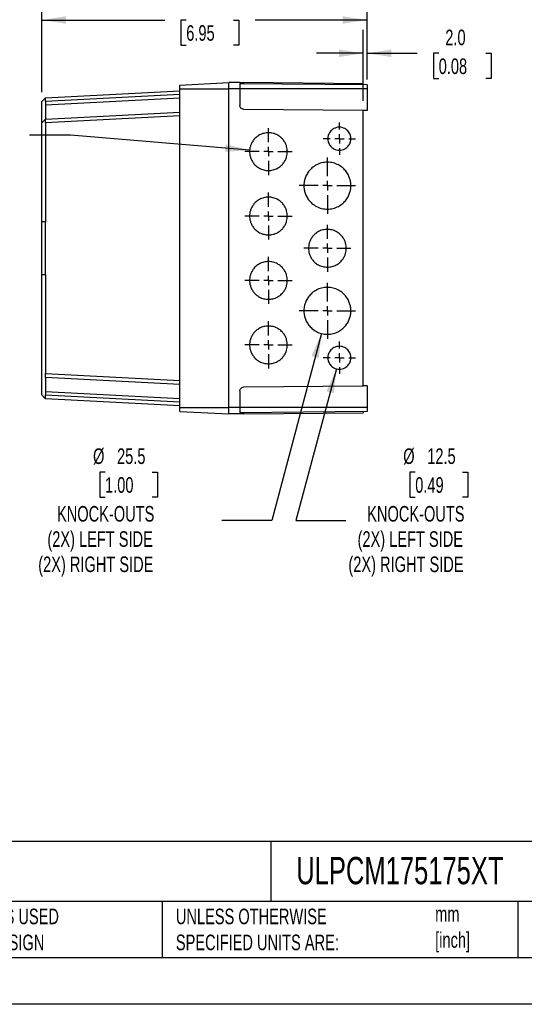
# Model space of a CAD drawing. Header units: millimetres. Extents: x 0 to 1118, y 0 to 864.
# Tile 4 of 11: x 487 to 761, y 0 to 535. Entities that reach past the tile are written whole.
import ezdxf

# ---------------------------------------------------------------- set-up
doc = ezdxf.new("R2010")
doc.units = ezdxf.units.MM
doc.header["$LTSCALE"] = 4
doc.linetypes.add('CENTERX2', pattern=[20.32, 12.7, -2.54, 2.54, -2.54])
doc.layers.add('CENTER', color=40, linetype='CENTERX2')
doc.layers.add('DIMENSIONS', color=140, linetype='Continuous', lineweight=25)
doc.layers.add('TEXT', color=140, linetype='Continuous', lineweight=25)
doc.styles.add('SLDTEXTSTYLE0', font='TXT', dxfattribs={"width": 0.7})
doc.dimstyles.new('SLDDIMSTYLE0', dxfattribs={"dimtxt": 8.632031, "dimasz": 13.208, "dimexe": 0, "dimexo": 0.0625, "dimgap": 2.158008, "dimtad": 0, "dimtih": 1, "dimtoh": 1, "dimdec": 1, "dimrnd": 1e-09, "dimzin": 12, "dimdsep": 46, "dimtxsty": 'SLDTEXTSTYLE0', "dimsah": 1, "dimcen": 0.09, "dimadec": 0, "dimazin": 3, "dimtfac": 1, "dimtdec": 1, "dimtofl": 0, "dimtmove": 0, "dimatfit": 3, "dimfxl": 0, "dimfrac": 2, "dimtolj": 1, "dimtzin": 12, "dimarcsym": 0})
doc.dimstyles.new('SLDDIMSTYLE1', dxfattribs={"dimtxt": 8.632031, "dimasz": 13.208, "dimexe": 0, "dimexo": 0.0625, "dimgap": 2.158008, "dimtad": 0, "dimtih": 1, "dimtoh": 1, "dimdec": 1, "dimrnd": 1e-09, "dimzin": 4, "dimdsep": 46, "dimtxsty": 'SLDTEXTSTYLE0', "dimsah": 1, "dimcen": 0.09, "dimadec": 0, "dimazin": 1, "dimtfac": 1, "dimtdec": 1, "dimtmove": 0, "dimatfit": 0, "dimfxl": 0, "dimfrac": 2, "dimtolj": 1, "dimtzin": 12, "dimarcsym": 0})
doc.dimstyles.new('SLDDIMSTYLE2', dxfattribs={"dimtxt": 8.632031, "dimasz": 13.208, "dimexe": 0, "dimexo": 0.0625, "dimgap": 2.158008, "dimtad": 0, "dimtih": 1, "dimtoh": 1, "dimdec": 1, "dimrnd": 1e-09, "dimzin": 12, "dimdsep": 46, "dimtxsty": 'SLDTEXTSTYLE0', "dimsah": 1, "dimcen": 0, "dimadec": 0, "dimazin": 3, "dimtfac": 1, "dimtdec": 1, "dimtofl": 0, "dimtmove": 0, "dimatfit": 3, "dimfxl": 0, "dimfrac": 2, "dimtolj": 1, "dimtzin": 12, "dimarcsym": 0})

# ---------------------------------------------------------------- blocks, each defined once
blk = doc.blocks.new('_D_4')
at = {"layer": 'DIMENSIONS'}
for p, q in [((498.66, 495.56), (498.66, 547.52)), ((675.26, 502.44), (675.26, 547.52)), ((498.66, 534.82), (565.42, 534.82)), ((577.11, 534.82), (574.21, 534.82)), ((574.21, 534.82), (574.21, 521.1)), ((602.76, 534.82), (605.66, 534.82)), ((605.66, 534.82), (605.66, 521.1)), ((675.26, 534.82), (614.46, 534.82)), ((574.21, 521.1), (577.11, 521.1)), ((605.66, 521.1), (602.76, 521.1))]:
    blk.add_line(p, q, dxfattribs=at)
for points in [[(498.66, 534.82), (511.86, 532.79), (511.86, 536.85)], [(675.26, 534.82), (662.05, 536.85), (662.05, 532.79)]]:
    blk.add_solid(points, dxfattribs=at)
at = {"layer": 'DIMENSIONS', "char_height": 8.467, "attachment_point": 1, "style": 'SLDTEXTSTYLE0'}
for s, insert in [('176.6', (573.52, 547.67)), ('6.95', (577.11, 532.01))]:
    blk.add_mtext(s, dxfattribs=dict(at, insert=insert))
blk = doc.blocks.new('_D_5')
at = {"layer": 'DIMENSIONS'}
for p, q in [((673.26, 490.85), (673.26, 529.43)), ((675.26, 502.44), (675.26, 529.43)), ((673.26, 516.73), (647.86, 516.73)), ((675.26, 516.73), (702.48, 516.73)), ((714.18, 516.73), (711.28, 516.73)), ((711.28, 516.73), (711.28, 503.01)), ((739.83, 516.73), (742.73, 516.73)), ((742.73, 516.73), (742.73, 503.01)), ((711.28, 503.01), (714.18, 503.01)), ((742.73, 503.01), (739.83, 503.01))]:
    blk.add_line(p, q, dxfattribs=at)
for points in [[(673.26, 516.73), (660.05, 518.76), (660.05, 514.7)], [(675.26, 516.73), (688.46, 514.7), (688.46, 518.76)]]:
    blk.add_solid(points, dxfattribs=at)
at = {"layer": 'DIMENSIONS', "char_height": 8.467, "attachment_point": 1, "style": 'SLDTEXTSTYLE0'}
for s, insert in [('2.0', (717.77, 529.58)), ('0.08', (714.18, 513.93))]:
    blk.add_mtext(s, dxfattribs=dict(at, insert=insert))
blk = doc.blocks.new('_D_6')
at = {"layer": 'DIMENSIONS'}
for p, q in [((658.64, 345.27), (636.58, 262.96)), ((701.45, 289.22), (698.55, 289.22)), ((698.55, 289.22), (698.55, 275.5)), ((727.1, 289.22), (730, 289.22)), ((730, 289.22), (730, 275.5)), ((698.55, 275.5), (701.45, 275.5)), ((730, 275.5), (727.1, 275.5)), ((636.58, 262.96), (663.78, 262.96))]:
    blk.add_line(p, q, dxfattribs=at)
blk.add_solid([(658.64, 345.27), (653.26, 333.04), (657.18, 331.99)], dxfattribs=at)
at = {"layer": 'DIMENSIONS', "attachment_point": 1, "style": 'SLDTEXTSTYLE0'}
for s, insert, char_height in [('%%c', (694.93, 302.06), 8.467), ('12.5', (707.96, 302.06), 8.467), ('0.49', (701.45, 286.41), 8.467), ('KNOCK-OUTS', (675.36, 270.76), 8.467), ('(2X) LEFT SIDE', (670.13, 257.04), 8.4667), ('(2X) RIGHT SIDE', (665.16, 243.32), 8.4667)]:
    blk.add_mtext(s, dxfattribs=dict(at, insert=insert, char_height=char_height))
blk = doc.blocks.new('_D_7')
at = {"layer": 'DIMENSIONS'}
for p, q in [((650.49, 364.48), (623.55, 262.96)), ((533.04, 289.22), (530.14, 289.22)), ((530.14, 289.22), (530.14, 275.5)), ((558.69, 289.22), (561.59, 289.22)), ((561.59, 289.22), (561.59, 275.5)), ((530.14, 275.5), (533.04, 275.5)), ((561.59, 275.5), (558.69, 275.5)), ((623.55, 262.96), (596.36, 262.96))]:
    blk.add_line(p, q, dxfattribs=at)
blk.add_solid([(650.49, 364.48), (645.13, 352.24), (649.06, 351.19)], dxfattribs=at)
at = {"layer": 'DIMENSIONS', "attachment_point": 1, "style": 'SLDTEXTSTYLE0'}
for s, insert, char_height in [('%%c', (526.52, 302.06), 8.467), ('25.5', (539.55, 302.06), 8.467), ('1.00', (533.04, 286.41), 8.467), ('KNOCK-OUTS', (506.95, 270.76), 8.467), ('(2X) LEFT SIDE', (501.72, 257.04), 8.4667), ('(2X) RIGHT SIDE', (496.75, 243.32), 8.4667)]:
    blk.add_mtext(s, dxfattribs=dict(at, insert=insert, char_height=char_height))
blk = doc.blocks.new('_D_8')
at = {"layer": 'DIMENSIONS'}
for p, q in [((423.8, 498.43), (420.9, 498.43)), ((420.9, 498.43), (420.9, 484.71)), ((449.45, 498.43), (452.34, 498.43)), ((452.34, 498.43), (452.34, 484.71)), ((420.9, 484.71), (423.8, 484.71)), ((452.34, 484.71), (449.45, 484.71)), ((514.31, 472.18), (492.09, 472.18)), ((611.54, 464.15), (514.31, 472.18))]:
    blk.add_line(p, q, dxfattribs=at)
blk.add_solid([(611.54, 464.15), (598.54, 467.26), (598.21, 463.21)], dxfattribs=at)
at = {"layer": 'DIMENSIONS', "attachment_point": 1, "style": 'SLDTEXTSTYLE0'}
for s, insert, char_height in [('%%c', (417.28, 511.28), 8.467), ('20.5', (430.31, 511.28), 8.467), ('0.81', (423.8, 495.63), 8.467), ('KNOCK-OUTS', (397.71, 479.98), 8.467), ('(5X) RIGHT SIDE', (387.51, 466.26), 8.4667), ('(5X) LEFT SIDE', (392.48, 452.54), 8.4667)]:
    blk.add_mtext(s, dxfattribs=dict(at, insert=insert, char_height=char_height))
blk = doc.blocks.new('SW_CENTERMARKSYMBOL_4')
at = {"layer": 'CENTER', "color": 0}
for p, q in [((0, 5.08), (0, 12.79)), ((-5.08, 0), (-12.79, 0)), ((0, 0), (-2.54, 0)), ((0, 0), (0, 2.54)), ((0, 0), (0, -2.54)), ((0, 0), (2.54, 0)), ((5.08, 0), (12.79, 0)), ((0, -5.08), (0, -12.79))]:
    blk.add_line(p, q, dxfattribs=at)
blk = doc.blocks.new('SW_CENTERMARKSYMBOL_5')
at = {"layer": 'CENTER', "color": 0}
for p, q in [((0, 5.08), (0, 12.79)), ((-5.08, 0), (-12.79, 0)), ((0, 0), (-2.54, 0)), ((0, 0), (0, 2.54)), ((0, 0), (0, -2.54)), ((0, 0), (2.54, 0)), ((5.08, 0), (12.79, 0)), ((0, -5.08), (0, -12.79))]:
    blk.add_line(p, q, dxfattribs=at)
blk = doc.blocks.new('SW_CENTERMARKSYMBOL_6')
at = {"layer": 'CENTER', "color": 0}
for p, q in [((0, 5.08), (0, 12.79)), ((-5.08, 0), (-12.79, 0)), ((0, 0), (-2.54, 0)), ((0, 0), (0, 2.54)), ((0, 0), (0, -2.54)), ((0, 0), (2.54, 0)), ((5.08, 0), (12.79, 0)), ((0, -5.08), (0, -12.79))]:
    blk.add_line(p, q, dxfattribs=at)
blk = doc.blocks.new('SW_CENTERMARKSYMBOL_7')
at = {"layer": 'CENTER', "color": 0}
for p, q in [((0, 5.08), (0, 12.79)), ((-5.08, 0), (-12.79, 0)), ((0, 0), (-2.54, 0)), ((0, 0), (0, 2.54)), ((0, 0), (0, -2.54)), ((0, 0), (2.54, 0)), ((5.08, 0), (12.79, 0)), ((0, -5.08), (0, -12.79))]:
    blk.add_line(p, q, dxfattribs=at)
blk = doc.blocks.new('SW_CENTERMARKSYMBOL_8')
at = {"layer": 'CENTER', "color": 0}
for p, q in [((0, 5.08), (0, 8.79)), ((-5.08, 0), (-8.79, 0)), ((0, 0), (-2.54, 0)), ((0, 0), (0, 2.54)), ((0, 0), (0, -2.54)), ((0, 0), (2.54, 0)), ((5.08, 0), (8.79, 0)), ((0, -5.08), (0, -8.79))]:
    blk.add_line(p, q, dxfattribs=at)
blk = doc.blocks.new('SW_CENTERMARKSYMBOL_9')
at = {"layer": 'CENTER', "color": 0}
for p, q in [((0, 5.08), (0, 15.29)), ((-5.08, 0), (-15.29, 0)), ((0, 0), (-2.54, 0)), ((0, 0), (0, 2.54)), ((0, 0), (0, -2.54)), ((0, 0), (2.54, 0)), ((5.08, 0), (15.29, 0)), ((0, -5.08), (0, -15.29))]:
    blk.add_line(p, q, dxfattribs=at)
blk = doc.blocks.new('SW_CENTERMARKSYMBOL_10')
at = {"layer": 'CENTER', "color": 0}
for p, q in [((0, 5.08), (0, 8.79)), ((-5.08, 0), (-8.79, 0)), ((0, 0), (-2.54, 0)), ((0, 0), (0, 2.54)), ((0, 0), (0, -2.54)), ((0, 0), (2.54, 0)), ((5.08, 0), (8.79, 0)), ((0, -5.08), (0, -8.79))]:
    blk.add_line(p, q, dxfattribs=at)
blk = doc.blocks.new('SW_CENTERMARKSYMBOL_11')
at = {"layer": 'CENTER', "color": 0}
for p, q in [((0, 5.08), (0, 15.29)), ((-5.08, 0), (-15.29, 0)), ((0, 0), (-2.54, 0)), ((0, 0), (0, 2.54)), ((0, 0), (0, -2.54)), ((0, 0), (2.54, 0)), ((5.08, 0), (15.29, 0)), ((0, -5.08), (0, -15.29))]:
    blk.add_line(p, q, dxfattribs=at)
blk = doc.blocks.new('SW_CENTERMARKSYMBOL_12')
at = {"layer": 'CENTER', "color": 0}
for p, q in [((0, 5.08), (0, 12.79)), ((-5.08, 0), (-12.79, 0)), ((0, 0), (-2.54, 0)), ((0, 0), (0, 2.54)), ((0, 0), (0, -2.54)), ((0, 0), (2.54, 0)), ((5.08, 0), (12.79, 0)), ((0, -5.08), (0, -12.79))]:
    blk.add_line(p, q, dxfattribs=at)

msp = doc.modelspace()

# ---------------------------------------------------------------- linework, layer by layer
for p, q in [((573.66, 499.46), (600.26, 500.86)), ((573.66, 497.36), (573.66, 499.46)), ((600.26, 497.36), (600.26, 500.86)), ((606.26, 500.8), (600.26, 500.86)), ((606.26, 500.8), (606.26, 497.36)), ((675.26, 499.55), (606.26, 500.16)), ((608.24, 500.79), (608.24, 500.14)), ((673.26, 500.22), (608.24, 500.79)), ((673.26, 499.57), (673.26, 500.22)), ((675.26, 499.55), (675.26, 497.36)), ((500.67, 492.6), (498.66, 490.48)), ((500.66, 492.58), (573.66, 496.41)), ((573.66, 494.31), (500.66, 490.48)), ((500.66, 488.77), (573.66, 492.6)), ((573.66, 324.26), (573.66, 497.36)), ((573.66, 497.36), (600.26, 497.36)), ((600.26, 324.26), (600.26, 497.36)), ((606.26, 497.36), (600.26, 497.36)), ((606.26, 497.36), (606.26, 488.34)), ((675.26, 497.36), (606.26, 497.36)), ((675.26, 497.36), (675.26, 485.59)), ((500.66, 490.48), (500.66, 488.77)), ((500.66, 480.98), (573.66, 484.81)), ((573.66, 482.71), (500.66, 478.88)), ((608.24, 486.34), (673.26, 485.77)), ((673.26, 335.84), (673.26, 485.77)), ((675.26, 485.59), (673.26, 485.57)), ((500.65, 480.98), (498.66, 478.88)), ((500.66, 478.88), (500.66, 425.15)), ((500.66, 425.15), (498.66, 425.15)), ((498.66, 396.46), (498.66, 425.15)), ((500.66, 396.46), (500.66, 425.15)), ((498.66, 396.46), (500.66, 396.46)), ((500.66, 396.46), (500.66, 342.73)), ((500.66, 342.73), (573.66, 338.9)), ((498.66, 331.23), (498.66, 340.74)), ((573.66, 336.81), (500.66, 340.63)), ((573.66, 329.02), (500.66, 332.84)), ((500.66, 332.84), (500.66, 331.13)), ((606.26, 333.27), (606.26, 324.26)), ((673.26, 335.84), (608.24, 335.27)), ((675.26, 336.02), (673.26, 336.04)), ((675.26, 336.02), (675.26, 324.26)), ((500.66, 331.13), (573.66, 327.3)), ((573.66, 325.21), (500.66, 329.03)), ((573.66, 324.26), (600.26, 324.26)), ((573.66, 322.15), (573.66, 324.26)), ((573.66, 322.15), (600.26, 320.76)), ((606.26, 324.26), (600.26, 324.26)), ((600.26, 320.76), (600.26, 324.26)), ((606.26, 324.26), (606.26, 320.81)), ((675.26, 324.26), (606.26, 324.26)), ((675.26, 322.06), (606.26, 321.46)), ((608.24, 321.47), (608.24, 320.83)), ((608.24, 320.83), (673.26, 321.39)), ((673.26, 322.04), (673.26, 321.39)), ((675.26, 324.26), (675.26, 322.06)), ((606.26, 320.81), (600.26, 320.76))]:
    msp.add_line(p, q)
at = {"color": 7, "linetype": 'Continuous'}
msp.add_line((1117.61, 0.01), (0.01, 0.01), dxfattribs=at)
at = {"flags": 128}
msp.add_lwpolyline([(500.66, 480.98), (499.35, 479.6), (498.66, 478.88)], dxfattribs=at)
for points, knots in [([(606.26, 500.8), (606.26, 500.8), (606.3, 500.8), (606.49, 500.8), (606.64, 500.8), (607.03, 500.8), (607.26, 500.79), (607.75, 500.79), (608, 500.79), (608.24, 500.79)], [0, 0, 0, 0, 0.25, 0.25, 0.5, 0.5, 0.75, 0.75, 1, 1, 1, 1]), ([(500.66, 490.48), (500.66, 490.5), (500.66, 490.52), (500.66, 490.55), (500.66, 490.57), (500.66, 490.57), (500.66, 490.64), (500.66, 490.74), (500.66, 490.93), (500.66, 491.02), (500.66, 491.29), (500.66, 491.45), (500.66, 491.75), (500.66, 491.88), (500.66, 492.21), (500.66, 492.36), (500.66, 492.49), (500.66, 492.53), (500.66, 492.56), (500.66, 492.56), (500.66, 492.58), (500.66, 492.58), (500.66, 492.58)], [0, 0, 0, 0, 0.0625, 0.09375, 0.09375, 0.125, 0.125, 0.1875, 0.1875, 0.25, 0.25, 0.375, 0.375, 0.5, 0.5, 0.75, 0.75, 0.875, 0.875, 0.9375, 0.9375, 1, 1, 1, 1]), ([(498.66, 479.09), (498.66, 479.1), (498.66, 479.16), (498.66, 479.43), (498.66, 479.85), (498.66, 480.28), (498.66, 480.62), (498.66, 480.84), (498.66, 481.04), (498.66, 481.52), (498.66, 482.31), (498.66, 483.37), (498.66, 484.43), (498.66, 485.48), (498.66, 486.43), (498.66, 487.27), (498.66, 488), (498.66, 488.72), (498.66, 489.45), (498.66, 489.97), (498.66, 490.27), (498.66, 490.33), (498.66, 490.34), (498.66, 490.37), (498.66, 490.39), (498.66, 490.43), (498.66, 490.45), (498.66, 490.46), (498.66, 490.47), (498.66, 490.48), (498.66, 490.48), (498.66, 490.48), (498.66, 490.48), (498.66, 490.48)], [0, 0, 0, 0, 0.005993, 0.049736, 0.093503, 0.137038, 0.159432, 0.176812, 0.188721, 0.207673, 0.292212, 0.376751, 0.46129, 0.54583, 0.630369, 0.688352, 0.746335, 0.804317, 0.8623, 0.920283, 0.930678, 0.933383, 0.934112, 0.934321, 0.938498, 0.940727, 0.942617, 0.944508, 0.946715, 0.948963, 0.949199, 0.951106, 1, 1, 1, 1]), ([(500.66, 488.77), (500.66, 488.68), (500.66, 488.49), (500.66, 488.21), (500.66, 487.93), (500.66, 487.66), (500.66, 487.39), (500.66, 487.12), (500.66, 486.85), (500.66, 486.59), (500.66, 486.33), (500.66, 486.08), (500.66, 485.83), (500.66, 485.58), (500.66, 485.34), (500.66, 485.11), (500.66, 484.88), (500.66, 484.66), (500.65, 484.44), (500.65, 484.23), (500.65, 484.02), (500.65, 483.82), (500.65, 483.63), (500.65, 483.44), (500.65, 483.21), (500.65, 482.93), (500.65, 482.62), (500.65, 482.33), (500.66, 482.06), (500.66, 481.82), (500.66, 481.6), (500.66, 481.42), (500.66, 481.26), (500.66, 481.14), (500.66, 481.05), (500.66, 480.99), (500.66, 480.98), (500.66, 480.98)], [0, 0, 0, 0, 0.02297, 0.045826, 0.06857, 0.0912, 0.113717, 0.136121, 0.158412, 0.18059, 0.202655, 0.224608, 0.246448, 0.268176, 0.289792, 0.311296, 0.332687, 0.353967, 0.375135, 0.396191, 0.417135, 0.437968, 0.45869, 0.479301, 0.4998, 0.539254, 0.57911, 0.61937, 0.660034, 0.701103, 0.742578, 0.78446, 0.82675, 0.869448, 0.912556, 0.956073, 1, 1, 1, 1]), ([(608.24, 486.34), (608, 486.34), (607.75, 486.39), (607.26, 486.58), (607.03, 486.74), (606.64, 487.13), (606.49, 487.36), (606.3, 487.85), (606.26, 488.1), (606.26, 488.34)], [0, 0, 0, 0, 0.25, 0.25, 0.5, 0.5, 0.75, 0.75, 1, 1, 1, 1]), ([(498.66, 425.15), (498.66, 430.02), (498.66, 439.76), (498.66, 451.68), (498.66, 460.94), (498.66, 466.37), (498.66, 470.66), (498.66, 473.26), (498.66, 475.32), (498.66, 476.59), (498.66, 477.61), (498.66, 478.17), (498.66, 478.55), (498.66, 478.69), (498.66, 478.77), (498.66, 478.79), (498.66, 478.81), (498.66, 478.84), (498.66, 478.86), (498.66, 478.87), (498.66, 478.88), (498.66, 478.88), (498.66, 478.88)], [0, 0, 0, 0, 0.2714528, 0.5429056, 0.665264, 0.7876225, 0.8458752, 0.9041279, 0.9325581, 0.9609883, 0.9750338, 0.9890792, 0.9925731, 0.9960671, 0.996797, 0.9971491, 0.9974161, 0.9978439, 0.9985925, 0.9990105, 0.9992576, 1, 1, 1, 1]), ([(500.66, 478.88), (500.66, 478.9), (500.66, 478.94), (500.66, 479.02), (500.66, 479.14), (500.66, 479.31), (500.66, 479.49), (500.66, 479.66), (500.66, 479.81), (500.66, 479.95), (500.66, 480.07), (500.66, 480.18), (500.65, 480.27), (500.65, 480.35), (500.65, 480.42), (500.65, 480.49), (500.65, 480.54), (500.65, 480.59), (500.65, 480.64), (500.65, 480.68), (500.65, 480.71), (500.65, 480.74), (500.65, 480.77), (500.65, 480.79), (500.65, 480.82), (500.65, 480.84), (500.65, 480.85), (500.65, 480.87), (500.65, 480.88), (500.65, 480.9), (500.65, 480.91), (500.65, 480.92), (500.65, 480.93), (500.65, 480.93), (500.65, 480.94), (500.65, 480.95), (500.65, 480.95), (500.65, 480.96), (500.65, 480.96), (500.65, 480.96), (500.65, 480.97), (500.65, 480.97), (500.65, 480.97), (500.65, 480.97), (500.65, 480.97), (500.65, 480.98), (500.65, 480.98), (500.65, 480.98), (500.65, 480.98), (500.65, 480.98), (500.65, 480.98), (500.66, 480.98), (500.66, 480.98), (500.66, 480.98), (500.66, 480.98), (500.66, 480.98), (500.66, 480.98), (500.66, 480.98), (500.66, 480.98), (500.66, 480.98), (500.66, 480.98)], [0, 0, 0, 0, 0.018397, 0.036591, 0.073128, 0.128912, 0.187511, 0.242792, 0.294171, 0.341572, 0.385141, 0.425196, 0.462046, 0.496048, 0.527516, 0.556715, 0.583891, 0.60926, 0.633011, 0.655305, 0.676281, 0.696055, 0.714725, 0.73238, 0.749099, 0.764952, 0.780003, 0.794303, 0.8079, 0.820836, 0.833149, 0.844871, 0.856034, 0.866663, 0.87678, 0.886408, 0.895566, 0.904271, 0.91254, 0.920388, 0.927827, 0.934871, 0.94153, 0.947815, 0.953735, 0.959295, 0.964485, 0.969297, 0.973731, 0.977788, 0.981476, 0.984803, 0.987781, 0.990424, 0.992745, 0.994759, 0.996479, 0.997918, 0.999088, 1, 1, 1, 1]), ([(666.51, 470.31), (666.51, 469.79), (666.44, 469.2), (666.16, 468.24), (666.04, 467.9), (665.71, 467.23), (665.51, 466.89), (665.01, 466.22), (664.71, 465.9), (664.02, 465.3), (663.63, 465.02), (662.76, 464.56), (662.29, 464.37), (661.3, 464.12), (660.78, 464.06), (659.73, 464.06), (659.21, 464.12), (658.22, 464.37), (657.75, 464.56), (656.88, 465.02), (656.49, 465.3), (655.8, 465.9), (655.51, 466.22), (655.01, 466.89), (654.8, 467.23), (654.47, 467.9), (654.35, 468.24), (654.07, 469.2), (654.01, 469.79), (654.01, 470.83), (654.07, 471.42), (654.35, 472.38), (654.47, 472.71), (654.8, 473.38), (655.01, 473.72), (655.51, 474.39), (655.8, 474.71), (656.49, 475.32), (656.88, 475.59), (657.75, 476.05), (658.22, 476.24), (659.21, 476.49), (659.73, 476.56), (660.78, 476.56), (661.3, 476.49), (662.29, 476.24), (662.76, 476.05), (663.63, 475.59), (664.02, 475.32), (664.71, 474.71), (665.01, 474.39), (665.51, 473.72), (665.71, 473.38), (666.04, 472.71), (666.16, 472.38), (666.44, 471.42), (666.51, 470.83), (666.51, 470.31)], [0, 0, 0, 0, 0.0625, 0.0625, 0.09375, 0.09375, 0.125, 0.125, 0.15625, 0.15625, 0.1875, 0.1875, 0.21875, 0.21875, 0.25, 0.25, 0.28125, 0.28125, 0.3125, 0.3125, 0.34375, 0.34375, 0.375, 0.375, 0.40625, 0.40625, 0.4375, 0.4375, 0.5, 0.5, 0.5625, 0.5625, 0.59375, 0.59375, 0.625, 0.625, 0.65625, 0.65625, 0.6875, 0.6875, 0.71875, 0.71875, 0.75, 0.75, 0.78125, 0.78125, 0.8125, 0.8125, 0.84375, 0.84375, 0.875, 0.875, 0.90625, 0.90625, 0.9375, 0.9375, 1, 1, 1, 1]), ([(632.01, 463.31), (632.01, 462.88), (631.98, 462.42), (631.85, 461.47), (631.75, 460.96), (631.44, 459.91), (631.24, 459.37), (630.7, 458.26), (630.37, 457.7), (629.55, 456.61), (629.06, 456.08), (627.93, 455.09), (627.29, 454.64), (625.87, 453.88), (625.09, 453.58), (623.46, 453.16), (622.61, 453.06), (620.9, 453.06), (620.05, 453.16), (618.42, 453.58), (617.64, 453.88), (616.22, 454.64), (615.58, 455.09), (614.45, 456.08), (613.97, 456.61), (613.15, 457.7), (612.81, 458.26), (612.27, 459.37), (612.07, 459.91), (611.76, 460.96), (611.66, 461.47), (611.53, 462.42), (611.51, 462.88), (611.51, 463.73), (611.53, 464.19), (611.66, 465.15), (611.76, 465.65), (612.07, 466.7), (612.27, 467.25), (612.81, 468.35), (613.15, 468.91), (613.97, 470), (614.45, 470.54), (615.58, 471.52), (616.22, 471.97), (617.64, 472.73), (618.42, 473.03), (620.05, 473.45), (620.9, 473.56), (622.61, 473.56), (623.46, 473.45), (625.09, 473.03), (625.87, 472.73), (627.29, 471.97), (627.93, 471.52), (629.06, 470.54), (629.55, 470), (630.37, 468.91), (630.7, 468.35), (631.24, 467.25), (631.44, 466.7), (631.75, 465.65), (631.85, 465.15), (631.98, 464.19), (632.01, 463.73), (632.01, 463.31)], [0, 0, 0, 0, 0.03125, 0.03125, 0.0625, 0.0625, 0.09375, 0.09375, 0.125, 0.125, 0.15625, 0.15625, 0.1875, 0.1875, 0.21875, 0.21875, 0.25, 0.25, 0.28125, 0.28125, 0.3125, 0.3125, 0.34375, 0.34375, 0.375, 0.375, 0.40625, 0.40625, 0.4375, 0.4375, 0.46875, 0.46875, 0.5, 0.5, 0.53125, 0.53125, 0.5625, 0.5625, 0.59375, 0.59375, 0.625, 0.625, 0.65625, 0.65625, 0.6875, 0.6875, 0.71875, 0.71875, 0.75, 0.75, 0.78125, 0.78125, 0.8125, 0.8125, 0.84375, 0.84375, 0.875, 0.875, 0.90625, 0.90625, 0.9375, 0.9375, 0.96875, 0.96875, 1, 1, 1, 1]), ([(666.51, 444.81), (666.51, 444.27), (666.47, 443.71), (666.31, 442.52), (666.19, 441.89), (665.8, 440.58), (665.55, 439.91), (664.88, 438.53), (664.47, 437.84), (663.45, 436.48), (662.84, 435.81), (661.44, 434.59), (660.64, 434.03), (658.87, 433.09), (657.91, 432.71), (655.88, 432.19), (654.82, 432.06), (652.69, 432.06), (651.63, 432.19), (649.6, 432.71), (648.64, 433.09), (646.87, 434.03), (646.07, 434.59), (644.67, 435.81), (644.07, 436.48), (643.05, 437.84), (642.63, 438.53), (641.96, 439.91), (641.71, 440.58), (641.32, 441.89), (641.2, 442.52), (641.04, 443.71), (641.01, 444.27), (641.01, 445.34), (641.04, 445.9), (641.2, 447.09), (641.32, 447.72), (641.71, 449.03), (641.96, 449.71), (642.63, 451.08), (643.05, 451.78), (644.07, 453.14), (644.67, 453.8), (646.07, 455.02), (646.87, 455.59), (648.64, 456.53), (649.6, 456.91), (651.63, 457.42), (652.69, 457.56), (654.82, 457.56), (655.88, 457.42), (657.91, 456.91), (658.87, 456.53), (660.64, 455.59), (661.44, 455.02), (662.84, 453.8), (663.45, 453.14), (664.47, 451.78), (664.88, 451.08), (665.55, 449.71), (665.8, 449.03), (666.19, 447.72), (666.31, 447.09), (666.47, 445.9), (666.51, 445.34), (666.51, 444.81)], [0, 0, 0, 0, 0.03125, 0.03125, 0.0625, 0.0625, 0.09375, 0.09375, 0.125, 0.125, 0.15625, 0.15625, 0.1875, 0.1875, 0.21875, 0.21875, 0.25, 0.25, 0.28125, 0.28125, 0.3125, 0.3125, 0.34375, 0.34375, 0.375, 0.375, 0.40625, 0.40625, 0.4375, 0.4375, 0.46875, 0.46875, 0.5, 0.5, 0.53125, 0.53125, 0.5625, 0.5625, 0.59375, 0.59375, 0.625, 0.625, 0.65625, 0.65625, 0.6875, 0.6875, 0.71875, 0.71875, 0.75, 0.75, 0.78125, 0.78125, 0.8125, 0.8125, 0.84375, 0.84375, 0.875, 0.875, 0.90625, 0.90625, 0.9375, 0.9375, 0.96875, 0.96875, 1, 1, 1, 1]), ([(632.01, 428.31), (632.01, 427.88), (631.98, 427.42), (631.85, 426.47), (631.75, 425.96), (631.44, 424.91), (631.24, 424.37), (630.7, 423.26), (630.37, 422.7), (629.55, 421.61), (629.06, 421.08), (627.93, 420.09), (627.29, 419.64), (625.87, 418.88), (625.09, 418.58), (623.46, 418.16), (622.61, 418.06), (620.9, 418.06), (620.05, 418.16), (618.42, 418.58), (617.64, 418.88), (616.22, 419.64), (615.58, 420.09), (614.45, 421.08), (613.97, 421.61), (613.15, 422.7), (612.81, 423.26), (612.27, 424.37), (612.07, 424.91), (611.76, 425.96), (611.66, 426.47), (611.53, 427.42), (611.51, 427.88), (611.51, 428.73), (611.53, 429.19), (611.66, 430.15), (611.76, 430.65), (612.07, 431.7), (612.27, 432.25), (612.81, 433.35), (613.15, 433.91), (613.97, 435), (614.45, 435.54), (615.58, 436.52), (616.22, 436.97), (617.64, 437.73), (618.42, 438.03), (620.05, 438.45), (620.9, 438.56), (622.61, 438.56), (623.46, 438.45), (625.09, 438.03), (625.87, 437.73), (627.29, 436.97), (627.93, 436.52), (629.06, 435.54), (629.55, 435), (630.37, 433.91), (630.7, 433.35), (631.24, 432.25), (631.44, 431.7), (631.75, 430.65), (631.85, 430.15), (631.98, 429.19), (632.01, 428.73), (632.01, 428.31)], [0, 0, 0, 0, 0.03125, 0.03125, 0.0625, 0.0625, 0.09375, 0.09375, 0.125, 0.125, 0.15625, 0.15625, 0.1875, 0.1875, 0.21875, 0.21875, 0.25, 0.25, 0.28125, 0.28125, 0.3125, 0.3125, 0.34375, 0.34375, 0.375, 0.375, 0.40625, 0.40625, 0.4375, 0.4375, 0.46875, 0.46875, 0.5, 0.5, 0.53125, 0.53125, 0.5625, 0.5625, 0.59375, 0.59375, 0.625, 0.625, 0.65625, 0.65625, 0.6875, 0.6875, 0.71875, 0.71875, 0.75, 0.75, 0.78125, 0.78125, 0.8125, 0.8125, 0.84375, 0.84375, 0.875, 0.875, 0.90625, 0.90625, 0.9375, 0.9375, 0.96875, 0.96875, 1, 1, 1, 1]), ([(664.01, 410.81), (664.01, 410.38), (663.98, 409.92), (663.85, 408.97), (663.75, 408.46), (663.44, 407.41), (663.24, 406.87), (662.7, 405.76), (662.37, 405.2), (661.55, 404.11), (661.06, 403.58), (659.93, 402.59), (659.29, 402.14), (657.87, 401.38), (657.09, 401.08), (655.46, 400.66), (654.61, 400.56), (652.9, 400.56), (652.05, 400.66), (650.42, 401.08), (649.64, 401.38), (648.22, 402.14), (647.58, 402.59), (646.45, 403.58), (645.97, 404.11), (645.15, 405.2), (644.81, 405.76), (644.27, 406.87), (644.07, 407.41), (643.76, 408.46), (643.66, 408.97), (643.53, 409.92), (643.51, 410.38), (643.51, 411.23), (643.53, 411.69), (643.66, 412.65), (643.76, 413.15), (644.07, 414.2), (644.27, 414.75), (644.81, 415.85), (645.15, 416.41), (645.97, 417.5), (646.45, 418.04), (647.58, 419.02), (648.22, 419.47), (649.64, 420.23), (650.42, 420.53), (652.05, 420.95), (652.9, 421.06), (654.61, 421.06), (655.46, 420.95), (657.09, 420.53), (657.87, 420.23), (659.29, 419.47), (659.93, 419.02), (661.06, 418.04), (661.55, 417.5), (662.37, 416.41), (662.7, 415.85), (663.24, 414.75), (663.44, 414.2), (663.75, 413.15), (663.85, 412.65), (663.98, 411.69), (664.01, 411.23), (664.01, 410.81)], [0, 0, 0, 0, 0.03125, 0.03125, 0.0625, 0.0625, 0.09375, 0.09375, 0.125, 0.125, 0.15625, 0.15625, 0.1875, 0.1875, 0.21875, 0.21875, 0.25, 0.25, 0.28125, 0.28125, 0.3125, 0.3125, 0.34375, 0.34375, 0.375, 0.375, 0.40625, 0.40625, 0.4375, 0.4375, 0.46875, 0.46875, 0.5, 0.5, 0.53125, 0.53125, 0.5625, 0.5625, 0.59375, 0.59375, 0.625, 0.625, 0.65625, 0.65625, 0.6875, 0.6875, 0.71875, 0.71875, 0.75, 0.75, 0.78125, 0.78125, 0.8125, 0.8125, 0.84375, 0.84375, 0.875, 0.875, 0.90625, 0.90625, 0.9375, 0.9375, 0.96875, 0.96875, 1, 1, 1, 1]), ([(632.01, 393.31), (632.01, 392.88), (631.98, 392.42), (631.85, 391.47), (631.75, 390.96), (631.44, 389.91), (631.24, 389.37), (630.7, 388.26), (630.37, 387.7), (629.55, 386.61), (629.06, 386.08), (627.93, 385.09), (627.29, 384.64), (625.87, 383.88), (625.09, 383.58), (623.46, 383.16), (622.61, 383.06), (620.9, 383.06), (620.05, 383.16), (618.42, 383.58), (617.64, 383.88), (616.22, 384.64), (615.58, 385.09), (614.45, 386.08), (613.97, 386.61), (613.15, 387.7), (612.81, 388.26), (612.27, 389.37), (612.07, 389.91), (611.76, 390.96), (611.66, 391.47), (611.53, 392.42), (611.51, 392.88), (611.51, 393.73), (611.53, 394.19), (611.66, 395.15), (611.76, 395.65), (612.07, 396.7), (612.27, 397.25), (612.81, 398.35), (613.15, 398.91), (613.97, 400), (614.45, 400.54), (615.58, 401.52), (616.22, 401.97), (617.64, 402.73), (618.42, 403.03), (620.05, 403.45), (620.9, 403.56), (622.61, 403.56), (623.46, 403.45), (625.09, 403.03), (625.87, 402.73), (627.29, 401.97), (627.93, 401.52), (629.06, 400.54), (629.55, 400), (630.37, 398.91), (630.7, 398.35), (631.24, 397.25), (631.44, 396.7), (631.75, 395.65), (631.85, 395.15), (631.98, 394.19), (632.01, 393.73), (632.01, 393.31)], [0, 0, 0, 0, 0.03125, 0.03125, 0.0625, 0.0625, 0.09375, 0.09375, 0.125, 0.125, 0.15625, 0.15625, 0.1875, 0.1875, 0.21875, 0.21875, 0.25, 0.25, 0.28125, 0.28125, 0.3125, 0.3125, 0.34375, 0.34375, 0.375, 0.375, 0.40625, 0.40625, 0.4375, 0.4375, 0.46875, 0.46875, 0.5, 0.5, 0.53125, 0.53125, 0.5625, 0.5625, 0.59375, 0.59375, 0.625, 0.625, 0.65625, 0.65625, 0.6875, 0.6875, 0.71875, 0.71875, 0.75, 0.75, 0.78125, 0.78125, 0.8125, 0.8125, 0.84375, 0.84375, 0.875, 0.875, 0.90625, 0.90625, 0.9375, 0.9375, 0.96875, 0.96875, 1, 1, 1, 1]), ([(498.66, 342.74), (498.66, 342.74), (498.66, 342.74), (498.66, 342.74), (498.66, 342.74), (498.66, 342.74), (498.66, 342.74), (498.66, 342.74), (498.66, 342.74), (498.66, 342.74), (498.66, 342.74), (498.66, 342.74), (498.66, 342.74), (498.66, 342.75), (498.66, 342.76), (498.66, 342.78), (498.66, 342.79), (498.66, 342.81), (498.66, 342.81), (498.66, 342.82), (498.66, 342.83), (498.66, 342.9), (498.66, 342.92), (498.66, 342.96), (498.66, 343.02), (498.66, 343.15), (498.66, 343.42), (498.66, 344.26), (498.66, 347.49), (498.66, 353.04), (498.66, 357.98), (498.66, 362.91), (498.66, 365.36), (498.66, 372.7), (498.66, 377.54), (498.66, 387.1), (498.66, 391.82), (498.66, 396.46)], [0, 0, 0, 0, 0.03125, 0.03125, 0.039063, 0.039063, 0.041016, 0.041016, 0.042969, 0.042969, 0.044922, 0.044922, 0.046875, 0.046875, 0.0625, 0.0625, 0.070313, 0.070313, 0.074219, 0.074219, 0.078125, 0.078125, 0.079102, 0.079102, 0.080078, 0.082031, 0.085938, 0.09375, 0.125, 0.25, 0.375, 0.375, 0.5, 0.5, 0.75, 0.75, 1, 1, 1, 1]), ([(666.51, 376.81), (666.51, 376.27), (666.47, 375.71), (666.31, 374.52), (666.19, 373.89), (665.8, 372.58), (665.55, 371.91), (664.88, 370.53), (664.47, 369.84), (663.45, 368.48), (662.84, 367.81), (661.44, 366.59), (660.64, 366.03), (658.87, 365.09), (657.91, 364.71), (655.88, 364.19), (654.82, 364.06), (652.69, 364.06), (651.63, 364.19), (649.6, 364.71), (648.64, 365.09), (646.87, 366.03), (646.07, 366.59), (644.67, 367.81), (644.07, 368.48), (643.05, 369.84), (642.63, 370.53), (641.96, 371.91), (641.71, 372.58), (641.32, 373.89), (641.2, 374.52), (641.04, 375.71), (641.01, 376.27), (641.01, 377.34), (641.04, 377.9), (641.2, 379.09), (641.32, 379.72), (641.71, 381.03), (641.96, 381.71), (642.63, 383.08), (643.05, 383.78), (644.07, 385.14), (644.67, 385.8), (646.07, 387.02), (646.87, 387.59), (648.64, 388.53), (649.6, 388.91), (651.63, 389.42), (652.69, 389.56), (654.82, 389.56), (655.88, 389.42), (657.91, 388.91), (658.87, 388.53), (660.64, 387.59), (661.44, 387.02), (662.84, 385.8), (663.45, 385.14), (664.47, 383.78), (664.88, 383.08), (665.55, 381.71), (665.8, 381.03), (666.19, 379.72), (666.31, 379.09), (666.47, 377.9), (666.51, 377.34), (666.51, 376.81)], [0, 0, 0, 0, 0.03125, 0.03125, 0.0625, 0.0625, 0.09375, 0.09375, 0.125, 0.125, 0.15625, 0.15625, 0.1875, 0.1875, 0.21875, 0.21875, 0.25, 0.25, 0.28125, 0.28125, 0.3125, 0.3125, 0.34375, 0.34375, 0.375, 0.375, 0.40625, 0.40625, 0.4375, 0.4375, 0.46875, 0.46875, 0.5, 0.5, 0.53125, 0.53125, 0.5625, 0.5625, 0.59375, 0.59375, 0.625, 0.625, 0.65625, 0.65625, 0.6875, 0.6875, 0.71875, 0.71875, 0.75, 0.75, 0.78125, 0.78125, 0.8125, 0.8125, 0.84375, 0.84375, 0.875, 0.875, 0.90625, 0.90625, 0.9375, 0.9375, 0.96875, 0.96875, 1, 1, 1, 1]), ([(632.01, 358.31), (632.01, 357.88), (631.98, 357.42), (631.85, 356.47), (631.75, 355.96), (631.44, 354.91), (631.24, 354.37), (630.7, 353.26), (630.37, 352.7), (629.55, 351.61), (629.06, 351.08), (627.93, 350.09), (627.29, 349.64), (625.87, 348.88), (625.09, 348.58), (623.46, 348.16), (622.61, 348.06), (620.9, 348.06), (620.05, 348.16), (618.42, 348.58), (617.64, 348.88), (616.22, 349.64), (615.58, 350.09), (614.45, 351.08), (613.97, 351.61), (613.15, 352.7), (612.81, 353.26), (612.27, 354.37), (612.07, 354.91), (611.76, 355.96), (611.66, 356.47), (611.53, 357.42), (611.51, 357.88), (611.51, 358.73), (611.53, 359.19), (611.66, 360.15), (611.76, 360.65), (612.07, 361.7), (612.27, 362.25), (612.81, 363.35), (613.15, 363.91), (613.97, 365), (614.45, 365.54), (615.58, 366.52), (616.22, 366.97), (617.64, 367.73), (618.42, 368.03), (620.05, 368.45), (620.9, 368.56), (622.61, 368.56), (623.46, 368.45), (625.09, 368.03), (625.87, 367.73), (627.29, 366.97), (627.93, 366.52), (629.06, 365.54), (629.55, 365), (630.37, 363.91), (630.7, 363.35), (631.24, 362.25), (631.44, 361.7), (631.75, 360.65), (631.85, 360.15), (631.98, 359.19), (632.01, 358.73), (632.01, 358.31)], [0, 0, 0, 0, 0.03125, 0.03125, 0.0625, 0.0625, 0.09375, 0.09375, 0.125, 0.125, 0.15625, 0.15625, 0.1875, 0.1875, 0.21875, 0.21875, 0.25, 0.25, 0.28125, 0.28125, 0.3125, 0.3125, 0.34375, 0.34375, 0.375, 0.375, 0.40625, 0.40625, 0.4375, 0.4375, 0.46875, 0.46875, 0.5, 0.5, 0.53125, 0.53125, 0.5625, 0.5625, 0.59375, 0.59375, 0.625, 0.625, 0.65625, 0.65625, 0.6875, 0.6875, 0.71875, 0.71875, 0.75, 0.75, 0.78125, 0.78125, 0.8125, 0.8125, 0.84375, 0.84375, 0.875, 0.875, 0.90625, 0.90625, 0.9375, 0.9375, 0.96875, 0.96875, 1, 1, 1, 1]), ([(666.51, 351.31), (666.51, 350.79), (666.44, 350.2), (666.16, 349.24), (666.04, 348.9), (665.71, 348.23), (665.51, 347.89), (665.01, 347.22), (664.71, 346.9), (664.02, 346.3), (663.63, 346.02), (662.76, 345.56), (662.29, 345.37), (661.3, 345.12), (660.78, 345.06), (659.73, 345.06), (659.21, 345.12), (658.22, 345.37), (657.75, 345.56), (656.88, 346.02), (656.49, 346.3), (655.8, 346.9), (655.51, 347.22), (655.01, 347.89), (654.8, 348.23), (654.47, 348.9), (654.35, 349.24), (654.07, 350.2), (654.01, 350.79), (654.01, 351.83), (654.07, 352.42), (654.35, 353.38), (654.47, 353.71), (654.8, 354.38), (655.01, 354.72), (655.51, 355.39), (655.8, 355.71), (656.49, 356.32), (656.88, 356.59), (657.75, 357.05), (658.22, 357.24), (659.21, 357.49), (659.73, 357.56), (660.78, 357.56), (661.3, 357.49), (662.29, 357.24), (662.76, 357.05), (663.63, 356.59), (664.02, 356.32), (664.71, 355.71), (665.01, 355.39), (665.51, 354.72), (665.71, 354.38), (666.04, 353.71), (666.16, 353.38), (666.44, 352.42), (666.51, 351.83), (666.51, 351.31)], [0, 0, 0, 0, 0.0625, 0.0625, 0.09375, 0.09375, 0.125, 0.125, 0.15625, 0.15625, 0.1875, 0.1875, 0.21875, 0.21875, 0.25, 0.25, 0.28125, 0.28125, 0.3125, 0.3125, 0.34375, 0.34375, 0.375, 0.375, 0.40625, 0.40625, 0.4375, 0.4375, 0.5, 0.5, 0.5625, 0.5625, 0.59375, 0.59375, 0.625, 0.625, 0.65625, 0.65625, 0.6875, 0.6875, 0.71875, 0.71875, 0.75, 0.75, 0.78125, 0.78125, 0.8125, 0.8125, 0.84375, 0.84375, 0.875, 0.875, 0.90625, 0.90625, 0.9375, 0.9375, 1, 1, 1, 1]), ([(498.66, 340.74), (498.66, 340.75), (498.66, 340.75), (498.66, 340.78), (498.66, 340.79), (498.66, 340.83), (498.66, 340.84), (498.66, 340.89), (498.66, 340.91), (498.66, 340.97), (498.66, 341.01), (498.66, 341.1), (498.66, 341.15), (498.66, 341.28), (498.66, 341.35), (498.66, 341.53), (498.66, 341.63), (498.66, 341.9), (498.66, 342.04), (498.66, 342.29), (498.66, 342.4), (498.66, 342.55), (498.66, 342.6), (498.66, 342.65), (498.66, 342.66), (498.66, 342.68), (498.66, 342.69), (498.66, 342.71), (498.66, 342.71), (498.66, 342.72), (498.66, 342.73), (498.66, 342.73), (498.66, 342.73), (498.66, 342.73), (498.66, 342.74), (498.66, 342.74), (498.66, 342.74), (498.66, 342.74), (498.66, 342.74), (498.66, 342.74), (498.66, 342.74), (498.66, 342.74)], [0, 0, 0, 0, 0.001953, 0.001953, 0.003906, 0.003906, 0.007813, 0.007813, 0.015625, 0.015625, 0.03125, 0.03125, 0.0625, 0.0625, 0.125, 0.125, 0.25, 0.25, 0.5, 0.5, 0.75, 0.75, 0.875, 0.875, 0.90625, 0.90625, 0.9375, 0.9375, 0.953125, 0.953125, 0.96875, 0.96875, 0.972656, 0.972656, 0.976563, 0.976563, 0.978516, 0.978516, 0.980469, 0.984375, 1, 1, 1, 1]), ([(500.66, 340.63), (500.66, 340.63), (500.66, 340.63), (500.66, 340.63), (500.66, 340.63), (500.66, 340.63), (500.66, 340.64), (500.66, 340.64), (500.66, 340.66), (500.66, 340.66), (500.66, 340.72), (500.66, 340.8), (500.66, 341.04), (500.66, 341.14), (500.66, 341.39), (500.66, 341.54), (500.66, 341.82), (500.66, 341.92), (500.66, 342.13), (500.66, 342.24), (500.66, 342.46), (500.66, 342.55), (500.66, 342.61), (500.66, 342.62), (500.66, 342.64), (500.66, 342.68), (500.66, 342.71), (500.66, 342.73)], [0, 0, 0, 0, 0.0625, 0.0625, 0.09375, 0.09375, 0.125, 0.1875, 0.1875, 0.25, 0.25, 0.5, 0.5, 0.625, 0.625, 0.75, 0.75, 0.8125, 0.8125, 0.875, 0.875, 0.9375, 0.9375, 0.953125, 0.953125, 0.96875, 1, 1, 1, 1]), ([(500.66, 340.63), (500.66, 340.63), (500.66, 340.63), (500.66, 340.61), (500.66, 340.59), (500.66, 340.55), (500.66, 340.51), (500.66, 340.46), (500.66, 340.39), (500.66, 340.32), (500.66, 340.24), (500.66, 340.16), (500.66, 340.06), (500.66, 339.96), (500.66, 339.84), (500.66, 339.72), (500.66, 339.6), (500.66, 339.46), (500.66, 339.32), (500.65, 339.18), (500.65, 339.03), (500.65, 338.87), (500.65, 338.7), (500.65, 338.53), (500.65, 338.31), (500.65, 338.01), (500.65, 337.63), (500.65, 337.24), (500.66, 336.81), (500.66, 336.37), (500.66, 335.91), (500.66, 335.43), (500.66, 334.94), (500.66, 334.43), (500.66, 333.91), (500.66, 333.38), (500.66, 333.02), (500.66, 332.84)], [0, 0, 0, 0, 0.022922, 0.045732, 0.068432, 0.091019, 0.113496, 0.135862, 0.158117, 0.18026, 0.202293, 0.224216, 0.246028, 0.267729, 0.28932, 0.310801, 0.332172, 0.353433, 0.374584, 0.395625, 0.416557, 0.437379, 0.458092, 0.478696, 0.49919, 0.538662, 0.578543, 0.618833, 0.659533, 0.700644, 0.742168, 0.784103, 0.826453, 0.869217, 0.912395, 0.955989, 1, 1, 1, 1]), ([(606.26, 333.27), (606.26, 333.51), (606.3, 333.76), (606.49, 334.25), (606.64, 334.49), (607.03, 334.88), (607.26, 335.03), (607.75, 335.23), (608, 335.27), (608.24, 335.27)], [0, 0, 0, 0, 0.25, 0.25, 0.5, 0.5, 0.75, 0.75, 1, 1, 1, 1]), ([(498.64, 331.15), (498.8, 330.98), (499.09, 330.68), (499.55, 330.19), (499.91, 329.82), (500.17, 329.54), (500.44, 329.26), (500.59, 329.1), (500.67, 329.02)], [0, 0, 0, 0, 0.288083, 0.525333, 0.633685, 0.743235, 0.862444, 1, 1, 1, 1]), ([(498.66, 331.14), (498.66, 331.14), (498.66, 331.14), (498.66, 331.14), (498.66, 331.14), (498.66, 331.14), (498.66, 331.14), (498.66, 331.14), (498.66, 331.14), (498.66, 331.14), (498.66, 331.14), (498.66, 331.14), (498.66, 331.14), (498.66, 331.14), (498.66, 331.15), (498.66, 331.16), (498.66, 331.17), (498.66, 331.19), (498.66, 331.19), (498.66, 331.2), (498.66, 331.2), (498.66, 331.21), (498.66, 331.21), (498.66, 331.22), (498.66, 331.22), (498.66, 331.22), (498.66, 331.23), (498.66, 331.23), (498.66, 331.23), (498.66, 331.23)], [0, 0, 0, 0, 0.5, 0.5, 0.75, 0.75, 0.78125, 0.789062, 0.792969, 0.792969, 0.796875, 0.796875, 0.8125, 0.8125, 0.875, 0.875, 0.9375, 0.9375, 0.96875, 0.96875, 0.984375, 0.984375, 0.992187, 0.992187, 0.996094, 0.996094, 0.998047, 0.998047, 1, 1, 1, 1]), ([(500.66, 329.03), (500.66, 329.03), (500.66, 329.03), (500.65, 329.05), (500.65, 329.07), (500.65, 329.12), (500.65, 329.21), (500.66, 329.36), (500.66, 329.71), (500.65, 330.12), (500.65, 330.5), (500.66, 330.68), (500.66, 330.9), (500.66, 331.04), (500.66, 331.13)], [0, 0, 0, 0, 0.034614, 0.075743, 0.124995, 0.200801, 0.249817, 0.363674, 0.499777, 0.748228, 0.799464, 0.874015, 0.918349, 1, 1, 1, 1]), ([(608.24, 320.83), (608, 320.82), (607.75, 320.82), (607.26, 320.82), (607.03, 320.82), (606.64, 320.81), (606.49, 320.81), (606.3, 320.81), (606.26, 320.81), (606.26, 320.81)], [0, 0, 0, 0, 0.25, 0.25, 0.5, 0.5, 0.75, 0.75, 1, 1, 1, 1])]:
    msp.add_open_spline(points, degree=3, knots=knots)
msp.add_open_spline([(500.66, 480.98), (500.66, 480.98), (500.66, 480.98), (500.66, 480.98)], degree=3)
at = {"layer": 'TEXT'}
for p, q in [((1092.2, 88.5), (25.4, 88.5)), ((623.04, 88.5), (623.04, 55.88)), ((1092.2, 55.88), (25.4, 55.88)), ((563.99, 55.88), (563.99, 25.4)), ((757.2, 55.88), (757.2, 25.4)), ((25.4, 25.4), (1092.2, 25.4))]:
    msp.add_line(p, q, dxfattribs=at)

# ---------------------------------------------------------------- block references
at = {"layer": 'CENTER'}
for name, p in [('SW_CENTERMARKSYMBOL_8', (660.26, 470.31)), ('SW_CENTERMARKSYMBOL_5', (621.76, 463.31)), ('SW_CENTERMARKSYMBOL_11', (653.76, 444.81)), ('SW_CENTERMARKSYMBOL_6', (621.76, 428.31)), ('SW_CENTERMARKSYMBOL_4', (653.76, 410.81)), ('SW_CENTERMARKSYMBOL_7', (621.76, 393.31)), ('SW_CENTERMARKSYMBOL_9', (653.76, 376.81)), ('SW_CENTERMARKSYMBOL_12', (621.76, 358.31)), ('SW_CENTERMARKSYMBOL_10', (660.26, 351.31))]:
    msp.add_blockref(name, p, dxfattribs=at)

# ---------------------------------------------------------------- texts
at = {"layer": 'TEXT', "attachment_point": 1, "style": 'SLDTEXTSTYLE0'}
for s, insert, char_height in [('ULPCM175175XT', (636.83, 80.09), 14.8167), ('METRIC UNITS USED ^JFOR PART DESIGN', (427.41, 51.99), 8.4667), ('UNLESS OTHERWISE ^JSPECIFIED UNITS ARE:', (571.48, 51.99), 8.4667), ('mm^J[inch]', (712.26, 53.32), 8.467)]:
    msp.add_mtext(s, dxfattribs=dict(at, insert=insert, char_height=char_height))

# ---------------------------------------------------------------- dimensions: what is measured, and where the dimension line sits
at = {"layer": 'DIMENSIONS'}
dim = msp.add_linear_dim(base=(675.26, 534.82), p1=(498.66, 490.48), p2=(675.26, 497.36), angle=0, dimstyle='SLDDIMSTYLE0', dxfattribs=at)
dim.commit()
dim.dimension.update_dxf_attribs({"geometry": '_D_4', "text_midpoint": (589.94, 534.82), "dimtype": 160})
dim = msp.add_linear_dim(base=(675.26, 516.73), p1=(673.26, 485.77), p2=(675.26, 497.36), dimstyle='SLDDIMSTYLE1', dxfattribs=at)
dim.commit()
dim.dimension.update_dxf_attribs({"geometry": '_D_5', "text_midpoint": (727, 516.73), "dimtype": 160})
for p1, p2, text, picture, middle in [((631.97, 462.46), (611.54, 464.15), '<>\\PKNOCK-OUTS\\P(5X) RIGHT SIDE\\P(5X) LEFT SIDE', '_D_8', (436.62, 476.64)), ((657.02, 389.13), (650.49, 364.48), '<>\\PKNOCK-OUTS\\P(2X) LEFT SIDE\\P(2X) RIGHT SIDE', '_D_7', (545.86, 267.42)), ((661.87, 357.34), (658.64, 345.27), '<>\\PKNOCK-OUTS\\P(2X) LEFT SIDE\\P(2X) RIGHT SIDE', '_D_6', (714.27, 267.42))]:
    dim = msp.add_diameter_dim_2p(p1=p1, p2=p2, text=text, dimstyle='SLDDIMSTYLE2', dxfattribs=at)
    dim.commit()
    dim.dimension.update_dxf_attribs({"geometry": picture, "text_midpoint": middle, "dimtype": 163})

doc.saveas('drawing.dxf')
